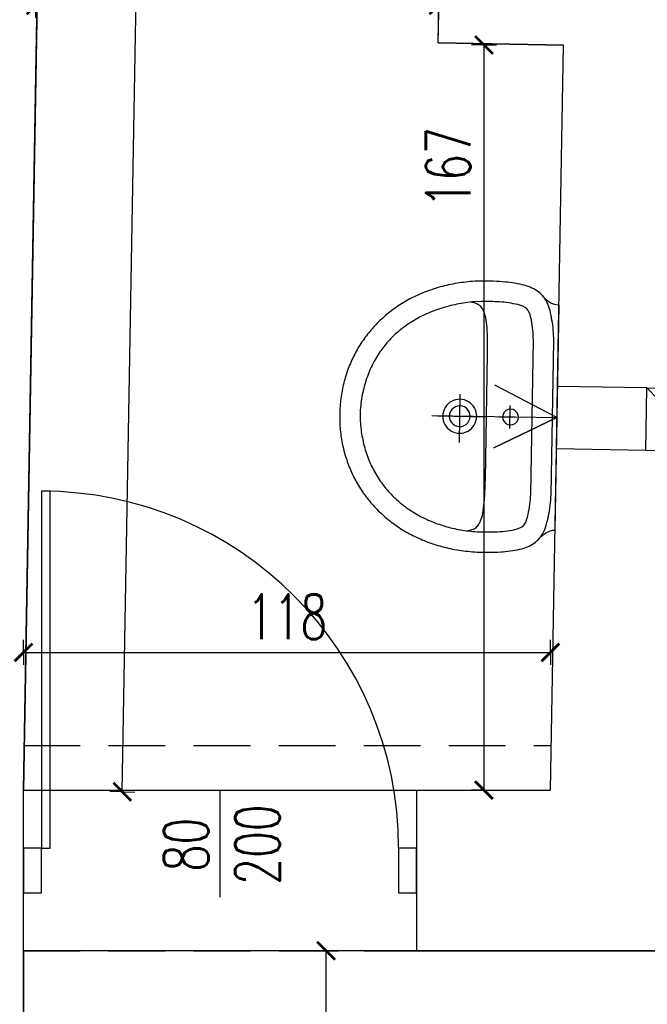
# Model space of a CAD drawing. Extents: x 36663 to 42423, y 7313 to 12123.
# Tile 19 of 54: x 39477 to 39618, y 8331 to 8551. Entities that reach past the tile are written whole.
import ezdxf
from ezdxf.enums import TextEntityAlignment as Align

# ---------------------------------------------------------------- set-up
doc = ezdxf.new("R2010")
doc.units = 0
doc.header["$MEASUREMENT"] = 0
doc.header["$PDMODE"] = 35
doc.header["$PDSIZE"] = 3
doc.linetypes.add('DASHED', pattern=[19.05, 12.7, -6.35])
for name, color, linetype in [('W_area_1', 5, 'Continuous'), ('W_drzwi', 1, 'Continuous'), ('W_niewidoczne', 24, 'DASHED'), ('W_podciagi', 252, 'DASHED'), ('W_przekrojowa', 6, 'Continuous'), ('W_sanit', 4, 'Continuous'), ('W_went-str', 21, 'Continuous'), ('W_widok', 21, 'Continuous'), ('W_wymiary', 1, 'Continuous')]:
    doc.layers.add(name, color=color, linetype=linetype)
doc.styles.add('c20', font='simplex.shx', dxfattribs={"width": 0.7})
doc.dimstyles.new('c20_50', dxfattribs={"dimscale": 0.5, "dimtxt": 20, "dimasz": 8, "dimexe": 1.25, "dimexo": 0.625, "dimgap": 6, "dimtad": 1, "dimdec": 0, "dimrnd": 1, "dimtxsty": 'c20', "dimblk": 'ARCHTICK', "dimcen": 0, "dimse1": 1, "dimse2": 1, "dimclrd": 1, "dimclrt": 2, "dimadec": 0, "dimazin": 0, "dimtfac": 1, "dimtdec": 0, "dimtix": 1, "dimtmove": 1, "dimatfit": 3, "dimldrblk": 'ARCHTICK', "dimfxl": 1.25, "dimarcsym": 0})

# ---------------------------------------------------------------- blocks, each defined once
blk = doc.blocks.new('_ArchTick')
at = {"color": 2}
for q in [(0, 0.696), (0, -0.696)]:
    blk.add_line((0, 0), q, dxfattribs=at)
at = {"color": 0, "linetype": 'ByBlock', "const_width": 0.15}
blk.add_lwpolyline([(-0.5, -0.5), (0.5, 0.5)], dxfattribs=at)
blk = doc.blocks.new('*D141')
at = {"layer": 'Defpoints', "color": 0, "transparency": 16777216}
for p in [(39503.11, 8342.53), (39545.86, 8342.53), (39503.11, 7954.53)]:
    blk.add_point(p, dxfattribs=at)
at = {"layer": 'W_wymiary', "color": 1, "lineweight": -2, "transparency": 16777216}
blk.add_line((39545.86, 7954.53), (39545.86, 8342.53), dxfattribs=at)
at = {"layer": 'W_wymiary', "color": 1, "lineweight": -2, "transparency": 16777216, "xscale": 4, "yscale": 4, "zscale": 4}
for p, rotation in [((39545.86, 8342.53), 90), ((39545.86, 7954.53), 270)]:
    blk.add_blockref('_ArchTick', p, dxfattribs=dict(at, rotation=rotation))
at = {"layer": 'W_wymiary', "color": 2, "transparency": 16777216, "insert": (39537.86, 8148.53), "char_height": 10, "attachment_point": 5, "rotation": 90, "style": 'c20'}
blk.add_mtext('388', dxfattribs=at)
blk = doc.blocks.new('*U174')
at = {"color": 1}
blk.add_line((109, 7), (109, -17), dxfattribs=at)
at = {"layer": 'W_drzwi', "color": 2}
for points in [[(69, -6), (71, -6), (71, 74), (69, 74)], [(65, -16), (69, -16), (69, -6), (65, -6)], [(149, -16), (153, -16), (153, -6), (149, -6)]]:
    blk.add_lwpolyline(points, close=True, dxfattribs=at)
at = {"layer": 'W_drzwi'}
blk.add_arc((69, -6), 80, 0, 90, dxfattribs=at)
at = {"color": 1, "style": 'c20', "width": 0.7}
for tag, p in [('SZER', (42.41, -5.22)), ('WYS', (58.37, -5.22))]:
    blk.add_attdef(tag, text='', height=10, rotation=90, dxfattribs=at).set_placement(p, align=Align.CENTER)
blk = doc.blocks.new('*D175')
at = {"layer": 'Defpoints', "color": 0, "transparency": 16777216}
for p in [(39596.11, 8409.4), (39478.11, 8388.53), (39596.11, 8388.53)]:
    blk.add_point(p, dxfattribs=at)
at = {"layer": 'W_wymiary', "color": 1, "lineweight": -2, "transparency": 16777216}
blk.add_line((39478.11, 8409.4), (39596.11, 8409.4), dxfattribs=at)
at = {"layer": 'W_wymiary', "color": 1, "lineweight": -2, "transparency": 16777216, "xscale": 4, "yscale": 4, "zscale": 4, "rotation": 180}
blk.add_blockref('_ArchTick', (39478.11, 8409.4), dxfattribs=at)
at = {"layer": 'W_wymiary', "color": 1, "lineweight": -2, "transparency": 16777216, "xscale": 4, "yscale": 4, "zscale": 4}
blk.add_blockref('_ArchTick', (39596.11, 8409.4), dxfattribs=at)
at = {"layer": 'W_wymiary', "color": 2, "transparency": 16777216, "insert": (39537.11, 8417.4), "char_height": 10, "attachment_point": 5, "style": 'c20'}
blk.add_mtext('118', dxfattribs=at)
blk = doc.blocks.new('*D176')
at = {"layer": 'Defpoints', "color": 0, "transparency": 16777216}
for p in [(39596.28, 8545.55), (39581.22, 8378.53), (39596.11, 8378.53)]:
    blk.add_point(p, dxfattribs=at)
at = {"layer": 'W_wymiary', "color": 1, "lineweight": -2, "transparency": 16777216}
blk.add_line((39581.22, 8545.55), (39581.22, 8378.53), dxfattribs=at)
at = {"layer": 'W_wymiary', "color": 1, "lineweight": -2, "transparency": 16777216, "xscale": 4, "yscale": 4, "zscale": 4}
for p, rotation in [((39581.22, 8545.55), 90), ((39581.22, 8378.53), 270)]:
    blk.add_blockref('_ArchTick', p, dxfattribs=dict(at, rotation=rotation))
at = {"layer": 'W_wymiary', "color": 2, "transparency": 16777216, "insert": (39573.22, 8518.09), "char_height": 10, "attachment_point": 5, "rotation": 90, "style": 'c20'}
blk.add_mtext('167', dxfattribs=at)
blk = doc.blocks.new('*D177')
at = {"layer": 'Defpoints', "color": 0, "transparency": 16777216}
for p in [(39480.82, 8554.42), (39571, 8545.99), (39480.82, 8535.48)]:
    blk.add_point(p, dxfattribs=at)
at = {"layer": 'W_wymiary', "color": 1, "lineweight": -2, "transparency": 16777216}
blk.add_line((39571, 8554.42), (39480.82, 8554.42), dxfattribs=at)
at = {"layer": 'W_wymiary', "color": 1, "lineweight": -2, "transparency": 16777216, "xscale": 4, "yscale": 4, "zscale": 4, "rotation": 180}
blk.add_blockref('_ArchTick', (39480.82, 8554.42), dxfattribs=at)
at = {"layer": 'W_wymiary', "color": 1, "lineweight": -2, "transparency": 16777216, "xscale": 4, "yscale": 4, "zscale": 4}
blk.add_blockref('_ArchTick', (39571, 8554.42), dxfattribs=at)
at = {"layer": 'W_wymiary', "color": 2, "transparency": 16777216, "insert": (39525.91, 8562.42), "char_height": 10, "attachment_point": 5, "style": 'c20'}
blk.add_mtext('90', dxfattribs=at)
blk = doc.blocks.new('*D181')
at = {"layer": 'Defpoints', "color": 0, "transparency": 16777216}
for p in [(39488.11, 8956.53), (39510.25, 8956.15), (39478.11, 8378.53)]:
    blk.add_point(p, dxfattribs=at)
at = {"layer": 'W_wymiary', "color": 1, "lineweight": -2, "transparency": 16777216}
blk.add_line((39500.24, 8378.15), (39510.25, 8956.15), dxfattribs=at)
at = {"layer": 'W_wymiary', "color": 1, "lineweight": -2, "transparency": 16777216, "xscale": 4, "yscale": 4, "zscale": 4}
for p, rotation in [((39510.25, 8956.15), 89.0086139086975), ((39500.24, 8378.15), 269.0086139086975)]:
    blk.add_blockref('_ArchTick', p, dxfattribs=dict(at, rotation=rotation))
at = {"layer": 'W_wymiary', "color": 2, "transparency": 16777216, "insert": (39497.25, 8667.29), "char_height": 10, "attachment_point": 5, "rotation": 89.0086, "style": 'c20'}
blk.add_mtext('578', dxfattribs=at)
blk = doc.blocks.new('um')
at = {"layer": 'W_sanit'}
for p, q in [((-2.59, 48.53), (-2.16, 48.57)), ((-2.16, 48.57), (-1.71, 48.59)), ((-1.71, 48.59), (-1.27, 48.62)), ((-1.27, 48.62), (-0.83, 48.63)), ((-0.83, 48.63), (-0.38, 48.64)), ((-0.38, 48.64), (0.07, 48.64)), ((0.07, 48.64), (0.52, 48.64)), ((0.07, 48.64), (0.07, 48.64)), ((0.52, 48.64), (0.96, 48.63)), ((0.96, 48.63), (1.41, 48.62)), ((1.41, 48.62), (1.85, 48.59)), ((1.85, 48.59), (2.29, 48.57)), ((2.29, 48.57), (2.73, 48.53)), ((-11.75, 46.29), (-11.36, 46.45)), ((-11.36, 46.45), (-10.96, 46.61)), ((-10.96, 46.61), (-10.57, 46.76)), ((-10.57, 46.76), (-10.17, 46.9)), ((-10.17, 46.9), (-9.77, 47.04)), ((-9.77, 47.04), (-9.36, 47.18)), ((-9.36, 47.18), (-8.96, 47.31)), ((-8.96, 47.31), (-8.55, 47.43)), ((-8.55, 47.43), (-8.14, 47.54)), ((-8.14, 47.54), (-7.72, 47.66)), ((-7.72, 47.66), (-7.31, 47.76)), ((-7.31, 47.76), (-6.89, 47.86)), ((-6.89, 47.86), (-6.47, 47.95)), ((-6.47, 47.95), (-6.05, 48.04)), ((-6.05, 48.04), (-5.62, 48.12)), ((-5.62, 48.12), (-5.19, 48.2)), ((-5.19, 48.2), (-4.77, 48.27)), ((-4.77, 48.27), (-4.34, 48.34)), ((-4.34, 48.34), (-3.9, 48.39)), ((-3.9, 48.39), (-3.47, 48.45)), ((-3.47, 48.45), (-3.03, 48.49)), ((-3.03, 48.49), (-2.59, 48.53)), ((2.73, 48.53), (3.17, 48.49)), ((3.17, 48.49), (3.61, 48.45)), ((3.61, 48.45), (4.04, 48.39)), ((4.04, 48.39), (4.47, 48.34)), ((4.47, 48.34), (4.9, 48.27)), ((4.9, 48.27), (5.33, 48.2)), ((5.33, 48.2), (5.76, 48.12)), ((5.76, 48.12), (6.18, 48.04)), ((6.18, 48.04), (6.6, 47.95)), ((6.6, 47.95), (7.02, 47.86)), ((7.02, 47.86), (7.44, 47.76)), ((7.44, 47.76), (7.86, 47.66)), ((7.86, 47.66), (8.27, 47.54)), ((8.27, 47.54), (8.68, 47.43)), ((8.68, 47.43), (9.09, 47.31)), ((9.09, 47.31), (9.5, 47.18)), ((9.5, 47.18), (9.9, 47.04)), ((9.9, 47.04), (10.3, 46.9)), ((10.3, 46.9), (10.7, 46.76)), ((10.7, 46.76), (11.1, 46.61)), ((11.1, 46.61), (11.49, 46.45)), ((11.49, 46.45), (11.88, 46.29)), ((-16.21, 43.93), (-15.86, 44.15)), ((-15.86, 44.15), (-15.5, 44.37)), ((-15.5, 44.37), (-15.14, 44.59)), ((-15.14, 44.59), (-14.77, 44.8)), ((-14.77, 44.8), (-14.4, 45)), ((-14.4, 45), (-14.03, 45.2)), ((-14.03, 45.2), (-13.66, 45.4)), ((-13.66, 45.4), (-13.28, 45.59)), ((-13.28, 45.59), (-12.9, 45.77)), ((-12.9, 45.77), (-12.52, 45.95)), ((-12.52, 45.95), (-12.13, 46.12)), ((-12.13, 46.12), (-11.75, 46.29)), ((11.88, 46.29), (12.27, 46.12)), ((12.27, 46.12), (12.66, 45.95)), ((12.66, 45.95), (13.04, 45.77)), ((13.04, 45.77), (13.42, 45.59)), ((13.42, 45.59), (13.8, 45.4)), ((13.8, 45.4), (14.17, 45.2)), ((14.17, 45.2), (14.54, 45)), ((14.54, 45), (14.91, 44.8)), ((14.91, 44.8), (15.27, 44.59)), ((15.27, 44.59), (15.63, 44.37)), ((15.63, 44.37), (15.99, 44.15)), ((15.99, 44.15), (16.35, 43.93)), ((-19.25, 41.66), (-18.93, 41.93)), ((-18.93, 41.93), (-18.6, 42.2)), ((-18.6, 42.2), (-18.27, 42.46)), ((-18.27, 42.46), (-17.93, 42.72)), ((-17.93, 42.72), (-17.6, 42.97)), ((-17.6, 42.97), (-17.26, 43.22)), ((-17.26, 43.22), (-16.91, 43.46)), ((-16.91, 43.46), (-16.56, 43.69)), ((-16.56, 43.69), (-16.21, 43.93)), ((-10.57, 41.78), (-10.16, 41.96)), ((-10.16, 41.96), (-9.75, 42.13)), ((-9.75, 42.13), (-9.33, 42.29)), ((-9.33, 42.29), (-8.9, 42.45)), ((-8.9, 42.45), (-8.47, 42.6)), ((-8.47, 42.6), (-8.04, 42.75)), ((-8.04, 42.75), (-7.6, 42.89)), ((-7.6, 42.89), (-7.16, 43.02)), ((-7.16, 43.02), (-6.71, 43.14)), ((-6.71, 43.14), (-6.26, 43.26)), ((-6.26, 43.26), (-5.8, 43.36)), ((-5.8, 43.36), (-5.34, 43.47)), ((-5.34, 43.47), (-4.87, 43.56)), ((-4.87, 43.56), (-4.4, 43.65)), ((-4.4, 43.65), (-3.92, 43.73)), ((-3.92, 43.73), (-3.44, 43.8)), ((-3.44, 43.8), (-2.95, 43.86)), ((-2.95, 43.86), (-2.46, 43.92)), ((-2.46, 43.92), (-1.96, 43.97)), ((-1.96, 43.97), (-1.46, 44.01)), ((-1.46, 44.01), (-0.96, 44.04)), ((-0.96, 44.04), (-0.45, 44.07)), ((-0.45, 44.07), (0.07, 44.08)), ((0.07, 44.08), (0.56, 44.07)), ((0.07, 44.08), (0.07, 44.08)), ((0.56, 44.07), (1.06, 44.04)), ((1.06, 44.04), (1.54, 44.01)), ((1.54, 44.01), (2.03, 43.97)), ((2.03, 43.97), (2.51, 43.92)), ((2.51, 43.92), (2.98, 43.87)), ((2.98, 43.87), (3.45, 43.81)), ((3.45, 43.81), (3.92, 43.74)), ((3.92, 43.74), (4.38, 43.66)), ((4.38, 43.66), (4.84, 43.58)), ((4.84, 43.58), (5.3, 43.48)), ((5.3, 43.48), (5.75, 43.39)), ((5.75, 43.39), (6.19, 43.28)), ((6.19, 43.28), (6.64, 43.17)), ((6.64, 43.17), (7.07, 43.05)), ((7.07, 43.05), (7.51, 42.92)), ((7.51, 42.92), (7.94, 42.79)), ((7.94, 42.79), (8.36, 42.65)), ((8.36, 42.65), (8.78, 42.5)), ((8.78, 42.5), (9.2, 42.35)), ((9.2, 42.35), (9.61, 42.19)), ((9.61, 42.19), (10.02, 42.02)), ((10.02, 42.02), (10.42, 41.85)), ((16.35, 43.93), (16.7, 43.69)), ((16.7, 43.69), (17.05, 43.46)), ((17.05, 43.46), (17.39, 43.22)), ((17.39, 43.22), (17.73, 42.97)), ((17.73, 42.97), (18.07, 42.72)), ((18.07, 42.72), (18.41, 42.46)), ((18.41, 42.46), (18.74, 42.2)), ((18.74, 42.2), (19.06, 41.93)), ((19.06, 41.93), (19.39, 41.66)), ((-21.41, 39.62), (-21.12, 39.93)), ((-21.12, 39.93), (-20.81, 40.23)), ((-20.81, 40.23), (-20.51, 40.53)), ((-20.51, 40.53), (-20.2, 40.82)), ((-20.2, 40.82), (-19.89, 41.1)), ((-19.89, 41.1), (-19.57, 41.39)), ((-19.57, 41.39), (-19.25, 41.66)), ((-14.38, 39.64), (-14.02, 39.88)), ((-14.02, 39.88), (-13.66, 40.11)), ((-13.66, 40.11), (-13.29, 40.34)), ((-13.29, 40.34), (-12.91, 40.57)), ((-12.91, 40.57), (-12.54, 40.79)), ((-12.54, 40.79), (-12.15, 41)), ((-12.15, 41), (-11.76, 41.2)), ((-11.76, 41.2), (-11.37, 41.4)), ((-11.37, 41.4), (-10.97, 41.59)), ((-10.97, 41.59), (-10.57, 41.78)), ((10.42, 41.85), (10.82, 41.67)), ((10.82, 41.67), (11.21, 41.49)), ((11.21, 41.49), (11.6, 41.29)), ((11.6, 41.29), (11.98, 41.1)), ((11.98, 41.1), (12.36, 40.89)), ((12.36, 40.89), (12.74, 40.68)), ((12.74, 40.68), (13.11, 40.47)), ((13.11, 40.47), (13.47, 40.24)), ((13.47, 40.24), (13.84, 40.02)), ((13.84, 40.02), (14.19, 39.78)), ((14.19, 39.78), (14.54, 39.54)), ((19.39, 41.66), (19.71, 41.39)), ((19.71, 41.39), (20.02, 41.1)), ((20.02, 41.1), (20.34, 40.82)), ((20.34, 40.82), (20.65, 40.53)), ((20.65, 40.53), (20.95, 40.23)), ((20.95, 40.23), (21.25, 39.93)), ((21.25, 39.93), (21.55, 39.62)), ((-23.38, 37.36), (-23.11, 37.69)), ((-23.11, 37.69), (-22.84, 38.03)), ((-22.84, 38.03), (-22.56, 38.36)), ((-22.56, 38.36), (-22.28, 38.68)), ((-22.28, 38.68), (-21.99, 39)), ((-21.99, 39), (-21.71, 39.31)), ((-21.71, 39.31), (-21.41, 39.62)), ((-17.05, 37.48), (-16.74, 37.77)), ((-16.74, 37.77), (-16.42, 38.05)), ((-16.42, 38.05), (-16.09, 38.33)), ((-16.09, 38.33), (-15.76, 38.6)), ((-15.76, 38.6), (-15.42, 38.87)), ((-15.42, 38.87), (-15.08, 39.13)), ((-15.08, 39.13), (-14.73, 39.39)), ((-14.73, 39.39), (-14.38, 39.64)), ((14.54, 39.54), (14.89, 39.3)), ((14.89, 39.3), (15.23, 39.05)), ((15.23, 39.05), (15.57, 38.79)), ((15.57, 38.79), (15.9, 38.53)), ((15.9, 38.53), (16.23, 38.26)), ((16.23, 38.26), (16.55, 37.99)), ((16.55, 37.99), (16.87, 37.71)), ((16.87, 37.71), (17.18, 37.43)), ((21.55, 39.62), (21.84, 39.31)), ((21.84, 39.31), (22.13, 39)), ((22.13, 39), (22.42, 38.68)), ((22.42, 38.68), (22.7, 38.36)), ((22.7, 38.36), (22.97, 38.03)), ((22.97, 38.03), (23.25, 37.69)), ((23.25, 37.69), (23.51, 37.36)), ((-24.89, 35.23), (-24.65, 35.6)), ((-24.65, 35.6), (-24.41, 35.96)), ((-24.41, 35.96), (-24.16, 36.31)), ((-24.16, 36.31), (-23.9, 36.67)), ((-23.9, 36.67), (-23.64, 37.01)), ((-23.64, 37.01), (-23.38, 37.36)), ((-19.12, 35.3), (-18.84, 35.62)), ((-18.84, 35.62), (-18.56, 35.95)), ((-18.56, 35.95), (-18.27, 36.26)), ((-18.27, 36.26), (-17.97, 36.58)), ((-17.97, 36.58), (-17.67, 36.88)), ((-17.67, 36.88), (-17.36, 37.18)), ((-17.36, 37.18), (-17.05, 37.48)), ((17.18, 37.43), (17.48, 37.14)), ((17.48, 37.14), (17.79, 36.84)), ((17.79, 36.84), (18.08, 36.55)), ((18.08, 36.55), (18.38, 36.24)), ((18.38, 36.24), (18.66, 35.93)), ((18.66, 35.93), (18.94, 35.62)), ((18.94, 35.62), (19.22, 35.3)), ((23.51, 37.36), (23.78, 37.01)), ((23.78, 37.01), (24.04, 36.67)), ((24.04, 36.67), (24.29, 36.31)), ((24.29, 36.31), (24.54, 35.96)), ((24.54, 35.96), (24.79, 35.6)), ((24.79, 35.6), (25.03, 35.23)), ((-26.24, 32.95), (-26.03, 33.35)), ((-26.03, 33.35), (-25.81, 33.73)), ((-25.81, 33.73), (-25.59, 34.11)), ((-25.59, 34.11), (-25.36, 34.49)), ((-25.36, 34.49), (-25.13, 34.86)), ((-25.13, 34.86), (-24.89, 35.23)), ((-20.92, 32.86), (-20.68, 33.22)), ((-20.68, 33.22), (-20.43, 33.58)), ((-20.43, 33.58), (-20.18, 33.93)), ((-20.18, 33.93), (-19.92, 34.28)), ((-19.92, 34.28), (-19.66, 34.62)), ((-19.66, 34.62), (-19.39, 34.96)), ((-19.39, 34.96), (-19.12, 35.3)), ((19.22, 35.3), (19.49, 34.98)), ((19.49, 34.98), (19.76, 34.65)), ((19.76, 34.65), (20.02, 34.32)), ((20.02, 34.32), (20.27, 33.98)), ((20.27, 33.98), (20.52, 33.64)), ((20.52, 33.64), (20.77, 33.29)), ((20.77, 33.29), (21.01, 32.94)), ((25.03, 35.23), (25.27, 34.86)), ((25.27, 34.86), (25.5, 34.49)), ((25.5, 34.49), (25.73, 34.11)), ((25.73, 34.11), (25.95, 33.73)), ((25.95, 33.73), (26.17, 33.35)), ((26.17, 33.35), (26.38, 32.95)), ((-27.42, 30.52), (-27.24, 30.94)), ((-27.24, 30.94), (-27.05, 31.35)), ((-27.05, 31.35), (-26.85, 31.76)), ((-26.85, 31.76), (-26.66, 32.16)), ((-26.66, 32.16), (-26.45, 32.56)), ((-26.45, 32.56), (-26.24, 32.95)), ((-22.25, 30.58), (-22.04, 30.97)), ((-22.04, 30.97), (-21.83, 31.36)), ((-21.83, 31.36), (-21.61, 31.74)), ((-21.61, 31.74), (-21.38, 32.12)), ((-21.38, 32.12), (-21.15, 32.49)), ((-21.15, 32.49), (-20.92, 32.86)), ((21.01, 32.94), (21.24, 32.59)), ((21.24, 32.59), (21.47, 32.23)), ((21.47, 32.23), (21.69, 31.86)), ((21.69, 31.86), (21.91, 31.49)), ((21.91, 31.49), (22.12, 31.12)), ((22.12, 31.12), (22.33, 30.75)), ((26.38, 32.95), (26.59, 32.56)), ((26.59, 32.56), (26.79, 32.16)), ((26.79, 32.16), (26.99, 31.76)), ((26.99, 31.76), (27.18, 31.35)), ((27.18, 31.35), (27.37, 30.94)), ((27.37, 30.94), (27.56, 30.52)), ((-28.26, 28.39), (-28.1, 28.82)), ((-28.1, 28.82), (-27.94, 29.25)), ((-27.94, 29.25), (-27.77, 29.68)), ((-27.77, 29.68), (-27.6, 30.1)), ((-27.6, 30.1), (-27.42, 30.52)), ((-23.2, 28.56), (-23.02, 28.97)), ((-23.02, 28.97), (-22.84, 29.38)), ((-22.84, 29.38), (-22.65, 29.78)), ((-22.65, 29.78), (-22.45, 30.18)), ((-22.45, 30.18), (-22.25, 30.58)), ((22.33, 30.75), (22.53, 30.37)), ((22.53, 30.37), (22.73, 29.98)), ((22.73, 29.98), (22.92, 29.6)), ((22.92, 29.6), (23.1, 29.2)), ((23.1, 29.2), (23.28, 28.81)), ((23.28, 28.81), (23.45, 28.41)), ((27.56, 30.52), (27.73, 30.1)), ((27.73, 30.1), (27.91, 29.68)), ((27.91, 29.68), (28.08, 29.25)), ((28.08, 29.25), (28.24, 28.82)), ((28.24, 28.82), (28.39, 28.39)), ((-28.96, 26.15), (-28.83, 26.61)), ((-28.83, 26.61), (-28.7, 27.06)), ((-28.7, 27.06), (-28.56, 27.5)), ((-28.56, 27.5), (-28.41, 27.95)), ((-28.41, 27.95), (-28.26, 28.39)), ((-24.01, 26.43), (-23.86, 26.86)), ((-23.86, 26.86), (-23.7, 27.29)), ((-23.7, 27.29), (-23.54, 27.72)), ((-23.54, 27.72), (-23.37, 28.14)), ((-23.37, 28.14), (-23.2, 28.56)), ((0.07, 26.73), (0.07, 16.09)), ((23.45, 28.41), (23.62, 28.01)), ((23.62, 28.01), (23.78, 27.6)), ((23.78, 27.6), (23.94, 27.19)), ((23.94, 27.19), (24.09, 26.78)), ((24.09, 26.78), (24.23, 26.37)), ((28.39, 28.39), (28.55, 27.95)), ((28.55, 27.95), (28.69, 27.5)), ((28.69, 27.5), (28.83, 27.06)), ((28.83, 27.06), (28.97, 26.61)), ((28.97, 26.61), (29.1, 26.15)), ((-29.53, 23.82), (-29.43, 24.3)), ((-29.43, 24.3), (-29.32, 24.77)), ((-29.32, 24.77), (-29.21, 25.23)), ((-29.21, 25.23), (-29.09, 25.69)), ((-29.09, 25.69), (-28.96, 26.15)), ((-24.68, 24.21), (-24.56, 24.66)), ((-24.56, 24.66), (-24.43, 25.11)), ((-24.43, 25.11), (-24.3, 25.55)), ((-24.3, 25.55), (-24.16, 25.99)), ((-24.16, 25.99), (-24.01, 26.43)), ((-2.94, 24.08), (-2.61, 24.45)), ((-2.61, 24.45), (-2.25, 24.77)), ((-2.25, 24.77), (-1.84, 25.04)), ((-1.84, 25.04), (-1.41, 25.26)), ((-1.41, 25.26), (-0.94, 25.43)), ((-0.94, 25.43), (-0.44, 25.53)), ((-0.44, 25.53), (0.07, 25.56)), ((0.07, 25.56), (0.59, 25.53)), ((0.59, 25.53), (1.08, 25.43)), ((1.08, 25.43), (1.55, 25.26)), ((1.55, 25.26), (1.99, 25.04)), ((1.99, 25.04), (2.39, 24.77)), ((2.39, 24.77), (2.76, 24.45)), ((2.76, 24.45), (3.08, 24.08)), ((24.23, 26.37), (24.37, 25.95)), ((24.37, 25.95), (24.51, 25.52)), ((24.51, 25.52), (24.63, 25.1)), ((24.63, 25.1), (24.75, 24.67)), ((24.75, 24.67), (24.87, 24.24)), ((29.1, 26.15), (29.22, 25.69)), ((29.22, 25.69), (29.34, 25.23)), ((29.34, 25.23), (29.46, 24.77)), ((29.46, 24.77), (29.56, 24.3)), ((29.56, 24.3), (29.67, 23.82)), ((-29.88, 21.89), (-29.8, 22.38)), ((-29.8, 22.38), (-29.72, 22.87)), ((-29.72, 22.87), (-29.63, 23.35)), ((-29.63, 23.35), (-29.53, 23.82)), ((-25.2, 21.89), (-25.11, 22.36)), ((-25.11, 22.36), (-25.01, 22.83)), ((-25.01, 22.83), (-24.91, 23.29)), ((-24.91, 23.29), (-24.8, 23.75)), ((-24.8, 23.75), (-24.68, 24.21)), ((-3.73, 21.76), (-3.69, 22.28)), ((-3.69, 22.28), (-3.59, 22.77)), ((-3.59, 22.77), (-3.43, 23.24)), ((-3.43, 23.24), (-3.21, 23.68)), ((-3.21, 23.68), (-2.94, 24.08)), ((-2.26, 21.76), (-2.2, 22.29)), ((-2.2, 22.29), (-2.02, 22.78)), ((-2.02, 22.78), (-1.75, 23.22)), ((-1.75, 23.22), (-1.39, 23.58)), ((-1.39, 23.58), (-0.95, 23.85)), ((-0.95, 23.85), (-0.46, 24.03)), ((-0.46, 24.03), (0.07, 24.09)), ((0.07, 24.09), (0.6, 24.03)), ((0.6, 24.03), (1.09, 23.85)), ((1.09, 23.85), (1.53, 23.58)), ((1.53, 23.58), (1.89, 23.22)), ((1.89, 23.22), (2.16, 22.78)), ((2.16, 22.78), (2.34, 22.29)), ((2.34, 22.29), (2.4, 21.76)), ((3.08, 24.08), (3.35, 23.68)), ((3.35, 23.68), (3.57, 23.24)), ((3.57, 23.24), (3.74, 22.77)), ((3.74, 22.77), (3.84, 22.28)), ((3.84, 22.28), (3.87, 21.76)), ((24.87, 24.24), (24.98, 23.8)), ((24.98, 23.8), (25.08, 23.36)), ((25.08, 23.36), (25.18, 22.92)), ((25.18, 22.92), (25.27, 22.48)), ((25.27, 22.48), (25.36, 22.04)), ((29.67, 23.82), (29.76, 23.35)), ((29.76, 23.35), (29.85, 22.87)), ((29.85, 22.87), (29.94, 22.38)), ((29.94, 22.38), (30.01, 21.89)), ((-30.18, 19.4), (-30.13, 19.91)), ((-30.13, 19.91), (-30.08, 20.41)), ((-30.08, 20.41), (-30.02, 20.91)), ((-30.02, 20.91), (-29.95, 21.4)), ((-29.95, 21.4), (-29.88, 21.89)), ((-25.58, 19.5), (-25.51, 19.98)), ((-25.51, 19.98), (-25.44, 20.47)), ((-25.44, 20.47), (-25.37, 20.95)), ((-25.37, 20.95), (-25.29, 21.42)), ((-25.29, 21.42), (-25.2, 21.89)), ((-4.87, 21.79), (5.95, 21.79)), ((-3.69, 21.25), (-3.73, 21.76)), ((-3.59, 20.75), (-3.69, 21.25)), ((-3.43, 20.28), (-3.59, 20.75)), ((-3.21, 19.85), (-3.43, 20.28)), ((-2.2, 21.23), (-2.26, 21.76)), ((-2.02, 20.74), (-2.2, 21.23)), ((-1.75, 20.3), (-2.02, 20.74)), ((-1.39, 19.94), (-1.75, 20.3)), ((-0.95, 19.67), (-1.39, 19.94)), ((1.53, 19.94), (1.09, 19.67)), ((1.89, 20.3), (1.53, 19.94)), ((2.16, 20.74), (1.89, 20.3)), ((2.34, 21.23), (2.16, 20.74)), ((2.4, 21.76), (2.34, 21.23)), ((3.57, 20.28), (3.35, 19.85)), ((3.74, 20.75), (3.57, 20.28)), ((3.84, 21.25), (3.74, 20.75)), ((3.87, 21.76), (3.84, 21.25)), ((25.36, 22.04), (25.43, 21.59)), ((25.43, 21.59), (25.51, 21.14)), ((25.51, 21.14), (25.57, 20.68)), ((25.57, 20.68), (25.63, 20.22)), ((25.63, 20.22), (25.69, 19.77)), ((30.01, 21.89), (30.09, 21.4)), ((30.09, 21.4), (30.15, 20.91)), ((30.15, 20.91), (30.21, 20.41)), ((30.21, 20.41), (30.27, 19.91)), ((30.27, 19.91), (30.31, 19.4)), ((-30.31, 17.35), (-30.28, 17.87)), ((-30.28, 17.87), (-30.25, 18.38)), ((-30.25, 18.38), (-30.22, 18.9)), ((-30.22, 18.9), (-30.18, 19.4)), ((-25.74, 17.41), (-25.63, 19.01)), ((-25.63, 19.01), (-25.58, 19.5)), ((-25.5, 19.42), (-25.55, 19.72)), ((-25.44, 19.13), (-25.5, 19.42)), ((-25.37, 18.86), (-25.44, 19.13)), ((-25.29, 18.59), (-25.37, 18.86)), ((-25.19, 18.35), (-25.29, 18.59)), ((-25.07, 18.11), (-25.19, 18.35)), ((-24.94, 17.89), (-25.07, 18.11)), ((-24.78, 17.68), (-24.94, 17.89)), ((-24.6, 17.48), (-24.78, 17.68)), ((-2.94, 19.44), (-3.21, 19.85)), ((-2.61, 19.08), (-2.94, 19.44)), ((-2.25, 18.75), (-2.61, 19.08)), ((-1.84, 18.48), (-2.25, 18.75)), ((-1.41, 18.26), (-1.84, 18.48)), ((-0.94, 18.1), (-1.41, 18.26)), ((-0.46, 19.49), (-0.95, 19.67)), ((-0.44, 18), (-0.94, 18.1)), ((0.07, 19.43), (-0.46, 19.49)), ((0.07, 17.96), (-0.44, 18)), ((0.6, 19.49), (0.07, 19.43)), ((0.59, 18), (0.07, 17.96)), ((1.08, 18.1), (0.59, 18)), ((1.09, 19.67), (0.6, 19.49)), ((1.55, 18.26), (1.08, 18.1)), ((1.99, 18.48), (1.55, 18.26)), ((2.39, 18.75), (1.99, 18.48)), ((2.76, 19.08), (2.39, 18.75)), ((3.08, 19.44), (2.76, 19.08)), ((3.35, 19.85), (3.08, 19.44)), ((24.92, 17.68), (24.74, 17.48)), ((25.07, 17.89), (24.92, 17.68)), ((25.21, 18.11), (25.07, 17.89)), ((25.32, 18.35), (25.21, 18.11)), ((25.42, 18.59), (25.32, 18.35)), ((25.51, 18.86), (25.42, 18.59)), ((25.58, 19.13), (25.51, 18.86)), ((25.64, 19.42), (25.58, 19.13)), ((25.69, 19.72), (25.64, 19.42)), ((25.69, 19.77), (25.74, 19.3)), ((25.74, 19.3), (25.78, 18.84)), ((25.78, 18.84), (25.82, 18.38)), ((25.82, 18.38), (25.85, 17.91)), ((25.85, 17.91), (25.87, 17.44)), ((30.31, 19.4), (30.35, 18.9)), ((30.35, 18.9), (30.39, 18.38)), ((30.39, 18.38), (30.42, 17.87)), ((30.42, 17.87), (30.44, 17.35)), ((-30.33, 16.3), (-30.32, 16.83)), ((-30.33, 15.78), (-30.33, 16.3)), ((-30.33, 15.31), (-30.33, 15.78)), ((-30.32, 16.83), (-30.31, 17.35)), ((-25.76, 15.88), (-25.75, 16.4)), ((-25.76, 15.37), (-25.76, 15.88)), ((-25.75, 16.91), (-25.74, 17.41)), ((-25.75, 16.4), (-25.75, 16.91)), ((-24.4, 17.29), (-24.6, 17.48)), ((-24.17, 17.12), (-24.4, 17.29)), ((-23.91, 16.96), (-24.17, 17.12)), ((-23.61, 16.81), (-23.91, 16.96)), ((-23.29, 16.67), (-23.61, 16.81)), ((-22.92, 16.54), (-23.29, 16.67)), ((-22.52, 16.42), (-22.92, 16.54)), ((-22.08, 16.31), (-22.52, 16.42)), ((-21.59, 16.22), (-22.08, 16.31)), ((-21.06, 16.13), (-21.59, 16.22)), ((-20.49, 16.05), (-21.06, 16.13)), ((-19.86, 15.99), (-20.49, 16.05)), ((-19.18, 15.93), (-19.86, 15.99)), ((-18.45, 15.88), (-19.18, 15.93)), ((-17.67, 15.84), (-18.45, 15.88)), ((-16.82, 15.81), (-17.67, 15.84)), ((-15.92, 15.79), (-16.82, 15.81)), ((-14.95, 15.78), (-15.92, 15.79)), ((-13.92, 15.78), (-14.95, 15.78)), ((0.07, 15.78), (-13.92, 15.78)), ((14.06, 15.78), (0.07, 15.78)), ((15.09, 15.78), (14.06, 15.78)), ((16.05, 15.79), (15.09, 15.78)), ((16.96, 15.81), (16.05, 15.79)), ((17.8, 15.84), (16.96, 15.81)), ((18.59, 15.88), (17.8, 15.84)), ((19.32, 15.93), (18.59, 15.88)), ((20, 15.99), (19.32, 15.93)), ((20.62, 16.05), (20, 15.99)), ((21.2, 16.13), (20.62, 16.05)), ((21.73, 16.22), (21.2, 16.13)), ((22.21, 16.31), (21.73, 16.22)), ((22.66, 16.42), (22.21, 16.31)), ((23.06, 16.54), (22.66, 16.42)), ((23.42, 16.67), (23.06, 16.54)), ((23.75, 16.81), (23.42, 16.67)), ((24.04, 16.96), (23.75, 16.81)), ((24.3, 17.12), (24.04, 16.96)), ((24.54, 17.29), (24.3, 17.12)), ((24.74, 17.48), (24.54, 17.29)), ((25.87, 17.44), (25.89, 16.97)), ((25.89, 16.97), (25.9, 16.49)), ((25.9, 15.54), (25.89, 15.06)), ((25.9, 16.49), (25.9, 16.02)), ((25.9, 16.02), (25.9, 15.54)), ((30.44, 17.35), (30.46, 16.83)), ((30.46, 16.83), (30.47, 16.3)), ((30.47, 15.78), (30.46, 15.31)), ((30.47, 16.3), (30.47, 15.78)), ((30.47, 15.78), (30.47, 15.78)), ((-30.31, 14.72), (-30.33, 15.31)), ((-30.28, 14.06), (-30.31, 14.72)), ((-30.25, 13.36), (-30.28, 14.06)), ((-30.21, 12.67), (-30.25, 13.36)), ((-25.75, 14.85), (-25.76, 15.37)), ((-25.74, 14.33), (-25.75, 14.85)), ((-25.72, 13.81), (-25.74, 14.33)), ((-25.7, 13.29), (-25.72, 13.81)), ((-25.67, 12.77), (-25.7, 13.29)), ((25.82, 13.45), (25.79, 12.89)), ((25.85, 14.02), (25.82, 13.45)), ((25.87, 14.58), (25.85, 14.02)), ((25.89, 15.06), (25.87, 14.58)), ((25.87, 14.58), (25.87, 14.58)), ((30.38, 13.36), (30.35, 12.67)), ((30.42, 14.06), (30.38, 13.36)), ((30.44, 14.72), (30.42, 14.06)), ((30.46, 15.31), (30.44, 14.72)), ((-30.17, 12.03), (-30.21, 12.67)), ((-30.13, 11.48), (-30.17, 12.03)), ((-30.08, 11.05), (-30.13, 11.48)), ((-30.08, 11.05), (-30.08, 11.05)), ((-30.01, 10.47), (-30.08, 11.05)), ((-25.63, 12.25), (-25.67, 12.77)), ((-25.58, 11.73), (-25.63, 12.25)), ((-25.51, 11.22), (-25.58, 11.73)), ((-25.44, 10.71), (-25.51, 11.22)), ((-1.63, 10.95), (-1.38, 11.43)), ((-1.38, 11.43), (-0.99, 11.82)), ((-0.99, 11.82), (-0.5, 12.07)), ((-0.5, 12.07), (0.06, 12.16)), ((0.06, 12.98), (0.06, 8.01)), ((0.06, 12.16), (0.61, 12.07)), ((0.61, 12.07), (1.1, 11.82)), ((1.1, 11.82), (1.49, 11.43)), ((1.49, 11.43), (1.74, 10.95)), ((25.64, 11.21), (25.57, 10.66)), ((25.7, 11.77), (25.64, 11.21)), ((25.75, 12.33), (25.7, 11.77)), ((25.79, 12.89), (25.75, 12.33)), ((30.22, 11.05), (30.14, 10.47)), ((30.26, 11.48), (30.22, 11.05)), ((30.31, 12.03), (30.26, 11.48)), ((30.35, 12.67), (30.31, 12.03)), ((-29.93, 9.9), (-30.01, 10.47)), ((-29.84, 9.35), (-29.93, 9.9)), ((-29.74, 8.83), (-29.84, 9.35)), ((-29.64, 8.32), (-29.74, 8.83)), ((-25.36, 10.2), (-25.44, 10.71)), ((-25.27, 9.7), (-25.36, 10.2)), ((-25.16, 9.2), (-25.27, 9.7)), ((-25.04, 8.7), (-25.16, 9.2)), ((2.62, 10.48), (-2.51, 10.48)), ((-1.72, 10.39), (-1.63, 10.95)), ((-1.63, 9.83), (-1.72, 10.39)), ((-1.38, 9.34), (-1.63, 9.83)), ((-0.99, 8.96), (-1.38, 9.34)), ((-0.5, 8.7), (-0.99, 8.96)), ((1.1, 8.96), (0.61, 8.7)), ((1.49, 9.34), (1.1, 8.96)), ((1.74, 9.83), (1.49, 9.34)), ((1.74, 10.95), (1.83, 10.39)), ((1.83, 10.39), (1.74, 9.83)), ((25.25, 9), (25.1, 8.46)), ((25.37, 9.55), (25.25, 9)), ((25.48, 10.1), (25.37, 9.55)), ((25.57, 10.66), (25.48, 10.1)), ((29.88, 8.83), (29.77, 8.32)), ((29.97, 9.35), (29.88, 8.83)), ((30.06, 9.9), (29.97, 9.35)), ((30.14, 10.47), (30.06, 9.9)), ((-29.52, 7.83), (-29.64, 8.32)), ((-29.4, 7.37), (-29.52, 7.83)), ((-29.26, 6.92), (-29.4, 7.37)), ((-29.11, 6.49), (-29.26, 6.92)), ((-24.82, 8.06), (-25.04, 8.7)), ((-24.57, 7.55), (-24.82, 8.06)), ((-24.28, 7.16), (-24.57, 7.55)), ((-23.92, 6.85), (-24.28, 7.16)), ((-23.48, 6.61), (-23.92, 6.85)), ((0.06, 8.61), (-0.5, 8.7)), ((0.61, 8.7), (0.06, 8.61)), ((23.96, 6.79), (23.53, 6.57)), ((24.31, 7.06), (23.96, 6.79)), ((24.62, 7.41), (24.31, 7.06)), ((24.87, 7.87), (24.62, 7.41)), ((25.1, 8.46), (24.87, 7.87)), ((29.39, 6.92), (29.24, 6.49)), ((29.53, 7.37), (29.39, 6.92)), ((29.66, 7.83), (29.53, 7.37)), ((29.77, 8.32), (29.66, 7.83)), ((-28.94, 6.08), (-29.11, 6.49)), ((-28.76, 5.68), (-28.94, 6.08)), ((-28.56, 5.31), (-28.76, 5.68)), ((-28.35, 4.95), (-28.56, 5.31)), ((-28.12, 4.61), (-28.35, 4.95)), ((-27.86, 4.29), (-28.12, 4.61)), ((-22.93, 6.41), (-23.48, 6.61)), ((-22.26, 6.22), (-22.93, 6.41)), ((-21.71, 6.1), (-22.26, 6.22)), ((-21.17, 5.99), (-21.71, 6.1)), ((-20.62, 5.89), (-21.17, 5.99)), ((-20.06, 5.8), (-20.62, 5.89)), ((-19.51, 5.73), (-20.06, 5.8)), ((-18.95, 5.67), (-19.51, 5.73)), ((-18.4, 5.62), (-18.95, 5.67)), ((-17.84, 5.59), (-18.4, 5.62)), ((-17.28, 5.57), (-17.84, 5.59)), ((17.24, 5.57), (-17.28, 5.57)), ((17.82, 5.59), (17.24, 5.57)), ((18.4, 5.61), (17.82, 5.59)), ((18.98, 5.66), (18.4, 5.61)), ((19.55, 5.72), (18.98, 5.66)), ((20.12, 5.79), (19.55, 5.72)), ((20.69, 5.88), (20.12, 5.79)), ((21.26, 5.98), (20.69, 5.88)), ((21.83, 6.09), (21.26, 5.98)), ((22.4, 6.22), (21.83, 6.09)), ((23.01, 6.39), (22.4, 6.22)), ((23.53, 6.57), (23.01, 6.39)), ((28.25, 4.61), (28, 4.29)), ((28.49, 4.95), (28.25, 4.61)), ((28.7, 5.31), (28.49, 4.95)), ((28.9, 5.68), (28.7, 5.31)), ((29.08, 6.08), (28.9, 5.68)), ((29.24, 6.49), (29.08, 6.08)), ((-27.59, 3.98), (-27.86, 4.29)), ((-27.29, 3.7), (-27.59, 3.98)), ((-26.97, 3.42), (-27.29, 3.7)), ((-26.63, 3.17), (-26.97, 3.42)), ((-26.79, 3.29), (-26.38, 2.76)), ((-26.26, 2.93), (-26.63, 3.17)), ((-26.38, 2.76), (-26.02, 2.28)), ((-25.86, 2.7), (-26.26, 2.93)), ((-26.02, 2.28), (-25.72, 1.8)), ((-25.44, 2.5), (-25.86, 2.7)), ((-24.98, 2.3), (-25.44, 2.5)), ((-24.5, 2.12), (-24.98, 2.3)), ((25.12, 2.3), (24.64, 2.12)), ((25.57, 2.5), (25.12, 2.3)), ((26, 2.7), (25.57, 2.5)), ((25.92, 2.01), (26.22, 2.41)), ((26.39, 2.93), (26, 2.7)), ((26.22, 2.41), (26.56, 2.83)), ((26.76, 3.17), (26.39, 2.93)), ((26.56, 2.83), (26.93, 3.29)), ((27.11, 3.42), (26.76, 3.17)), ((27.43, 3.7), (27.11, 3.42)), ((27.72, 3.98), (27.43, 3.7)), ((28, 4.29), (27.72, 3.98)), ((-25.72, 1.8), (-25.5, 1.29)), ((-25.5, 1.29), (-25.35, 0.71)), ((-25.35, 0.71), (-25.3, 0)), ((-25.3, 0), (0, 0)), ((-23.99, 1.96), (-24.5, 2.12)), ((-23.44, 1.81), (-23.99, 1.96)), ((-22.86, 1.68), (-23.44, 1.81)), ((-22.37, 1.58), (-22.86, 1.68)), ((-21.85, 1.48), (-22.37, 1.58)), ((-21.32, 1.38), (-21.85, 1.48)), ((-20.76, 1.29), (-21.32, 1.38)), ((-20.19, 1.22), (-20.76, 1.29)), ((-19.6, 1.15), (-20.19, 1.22)), ((-19, 1.09), (-19.6, 1.15)), ((-18.39, 1.05), (-19, 1.09)), ((-17.76, 1.02), (-18.39, 1.05)), ((-17.12, 1.01), (-17.76, 1.02)), ((0.07, 1.01), (-17.12, 1.01)), ((0, 0), (25.3, 0)), ((17.25, 1.01), (0.07, 1.01)), ((17.89, 1.02), (17.25, 1.01)), ((18.52, 1.05), (17.89, 1.02)), ((19.14, 1.09), (18.52, 1.05)), ((19.74, 1.15), (19.14, 1.09)), ((20.33, 1.22), (19.74, 1.15)), ((20.9, 1.29), (20.33, 1.22)), ((21.45, 1.38), (20.9, 1.29)), ((21.99, 1.48), (21.45, 1.38)), ((22.5, 1.58), (21.99, 1.48)), ((23, 1.68), (22.5, 1.58)), ((23.58, 1.81), (23, 1.68)), ((23, 1.68), (23, 1.68)), ((24.12, 1.96), (23.58, 1.81)), ((24.64, 2.12), (24.12, 1.96)), ((25.3, 0), (25.35, 0.61)), ((25.35, 0.61), (25.47, 1.14)), ((25.47, 1.14), (25.67, 1.59)), ((25.67, 1.59), (25.92, 2.01))]:
    blk.add_line(p, q, dxfattribs=at)

msp = doc.modelspace()

# ---------------------------------------------------------------- linework, layer by layer
at = {"layer": 'W_area_1'}
for points in [[(39574.06, 8722.96), (39575.45, 8802.95), (39575.65, 8814.95), (39611.65, 8814.33), (39613.88, 8943.06), (39616.25, 8956.53), (39488.11, 8956.53), (39478.11, 8378.53), (39566.11, 8378.53), (39596.11, 8378.53), (39597.43, 8455.02), (39597.67, 8469.02), (39599, 8545.51), (39571, 8545.99)], [(39761.79, 8145.63), (39792.79, 8145.53), (39792.88, 8173.53), (39793.36, 8318.53), (39793.42, 8336.53), (39765.29, 8336.53), (39765.29, 8342.53), (39762.98, 8342.53), (39672.98, 8342.53), (39566.11, 8342.53), (39478.11, 8342.53), (39478.11, 8320.63), (39478.11, 8162.63), (39478.11, 8145.63), (39503.11, 8145.63), (39503.11, 7954.53), (39529.11, 7954.53), (39619.11, 7954.53), (39637.11, 7954.53), (39637.11, 7992.53), (39793.55, 7992.53), (39792.65, 8101.53), (39761.65, 8101.63)]]:
    msp.add_lwpolyline(points, close=True, dxfattribs=at)
at = {"layer": 'W_niewidoczne'}
for p, q in [((39478.11, 8378.53), (39566.11, 8378.53)), ((39478.11, 8342.53), (39566.11, 8342.53))]:
    msp.add_line(p, q, dxfattribs=at)
at = {"layer": 'W_podciagi'}
msp.add_line((39478.11, 8388.53), (39596.11, 8388.53), dxfattribs=at)
at = {"layer": 'W_przekrojowa'}
for p, q in [((39478.11, 8378.53), (39488.42, 8974.53)), ((39571, 8545.99), (39574.06, 8722.96)), ((39571, 8545.99), (39599, 8545.51)), ((39597.67, 8469.02), (39599, 8545.51)), ((39617.67, 8468.67), (39597.67, 8469.02)), ((39596.11, 8378.53), (39597.43, 8455.02)), ((39617.43, 8454.67), (39597.43, 8455.02)), ((39478.11, 8342.53), (39478.11, 8378.53)), ((39566.11, 8378.53), (39566.11, 8342.53)), ((39566.11, 8378.53), (39596.11, 8378.53)), ((39478.11, 8320.63), (39478.11, 8342.53)), ((39566.11, 8342.53), (39672.98, 8342.53))]:
    msp.add_line(p, q, dxfattribs=at)
msp.add_lwpolyline([(39617.67, 8468.67), (39631.67, 8468.43), (39631.42, 8454.43), (39617.43, 8454.67)], dxfattribs=at)
at = {"layer": 'W_went-str'}
msp.add_lwpolyline([(39569.55, 8462.5), (39597.55, 8462.02), (39583.43, 8455.26), (39597.55, 8462.02), (39583.67, 8469.26)], dxfattribs=at)
at = {"layer": 'W_widok'}
for p, q in [((39597.43, 8455.02), (39597.67, 8469.02)), ((39617.43, 8454.67), (39617.67, 8468.67)), ((39617.67, 8468.67), (39631.42, 8454.43))]:
    msp.add_line(p, q, dxfattribs=at)

# ---------------------------------------------------------------- block references
at = {"layer": 'W_drzwi'}
ref = msp.add_blockref('*U174', (39413.11, 8371.53), dxfattribs=at)
ref.add_attrib('SZER', '80', dxfattribs={"layer": '0', "color": 1, "height": 10, "rotation": 90, "style": 'c20', "width": 0.7}).set_placement((39519.51, 8366.32), align=Align.CENTER)
ref.add_attrib('WYS', '200', dxfattribs={"layer": '0', "color": 1, "height": 10, "rotation": 90, "style": 'c20', "width": 0.7}).set_placement((39535.48, 8366.32), align=Align.CENTER)
at = {"layer": 'W_sanit', "xscale": -1, "rotation": 89.00861390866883}
msp.add_blockref('um', (39597.55, 8462.02), dxfattribs=at)

# ---------------------------------------------------------------- dimensions: what is measured, and where the dimension line sits
at = {"layer": 'W_wymiary'}
dim = msp.add_aligned_dim(p1=(39478.11, 8378.53), p2=(39488.11, 8956.53), distance=-22.14, dimstyle='c20_50', dxfattribs=at)
dim.commit()
dim.dimension.update_dxf_attribs({"geometry": '*D181', "text_midpoint": (39497.25, 8667.29)})
for base, p1, p2, picture, middle in [((39480.82, 8554.42), (39571, 8545.99), (39480.82, 8535.48), '*D177', (39525.91, 8562.42)), ((39596.11, 8409.4), (39478.11, 8388.53), (39596.11, 8388.53), '*D175', (39537.11, 8417.4))]:
    dim = msp.add_linear_dim(base=base, p1=p1, p2=p2, dimstyle='c20_50', dxfattribs=at)
    dim.commit()
    dim.dimension.update_dxf_attribs({"geometry": picture, "text_midpoint": middle})
dim = msp.add_linear_dim(base=(39581.22, 8378.53), p1=(39596.28, 8545.55), p2=(39596.11, 8378.53), angle=90, dimstyle='c20_50', dxfattribs=at)
dim.commit()
dim.dimension.update_dxf_attribs({"geometry": '*D176', "text_midpoint": (39581.22, 8518.09), "dimtype": 128})
dim = msp.add_linear_dim(base=(39545.86, 8342.53), p1=(39503.11, 7954.53), p2=(39503.11, 8342.53), angle=90, dimstyle='c20_50', dxfattribs=at)
dim.commit()
dim.dimension.update_dxf_attribs({"geometry": '*D141', "text_midpoint": (39537.86, 8148.53)})

doc.saveas('drawing.dxf')
